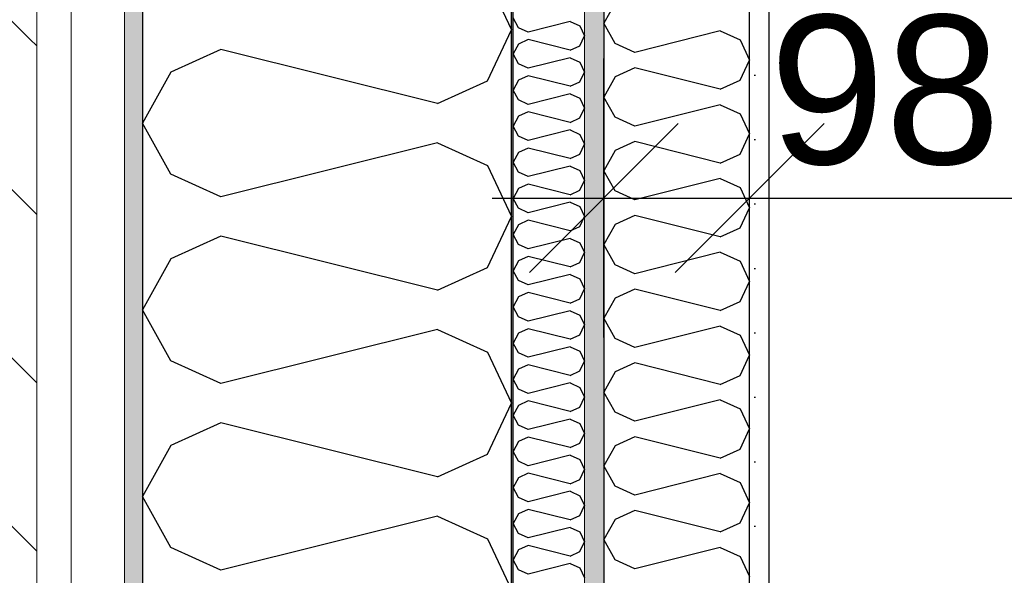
# Model space of a CAD drawing. Header units: millimetres. Extents: x -5000 to 341424, y -9235 to 550260.
# Tile 40 of 236: x 277519 to 278180, y 355795 to 356169. Entities that reach past the tile are written whole.
import ezdxf
from ezdxf.enums import TextEntityAlignment as Align

# ---------------------------------------------------------------- set-up
doc = ezdxf.new("R2010")
doc.units = ezdxf.units.MM
doc.header["$LTSCALE"] = 0.5
doc.header["$MEASUREMENT"] = 0
for name, pattern in [('Akselinje', [1500, 1000, -200, 100, -200]), ('PLINE', [0]), ('Stipling', [400, 200, -200])]:
    doc.linetypes.add(name, pattern=pattern)
for name, color, linetype in [('232- Ikke-bærende yttervegger (Skravur)(Nye konstruksjoner)', 7, 'Continuous'), ('232- Ikke-bærende yttervegger(Nye konstruksjoner)', 7, 'Continuous'), ('242- Ikke-bærende innervegger (Skravur)(Nye konstruksjoner)', 7, 'Continuous'), ('242- Ikke-bærende innervegger(Nye konstruksjoner)', 7, 'Continuous'), ('255- Gulvoverflate(Nye konstruksjoner)', 7, 'Continuous'), ('273- Kjøkkeninnredning(Nye konstruksjoner)', 7, 'Continuous'), ('82-- Modullinjer(Nye konstruksjoner)', 7, 'Continuous'), ('842-M___1_50 Målsetting bygning', 7, 'Continuous'), ('842-M___1_50 Målsetting bygning(Nye konstruksjoner)', 7, 'Continuous'), ('862- M___Nettoareal(Nye konstruksjoner)', 7, 'Continuous'), ('862- M___Nettoareal(Polylinje)(Nye konstruksjoner)', 7, 'Continuous'), ('862- M___Nettoareal(Tekst)(Nye konstruksjoner)', 7, 'Continuous')]:
    doc.layers.add(name, color=color, linetype=linetype)
doc.layers.add('235- Utvendig kledning og overflate(Nye konstruksjoner)', color=7, linetype='Continuous', lineweight=0)
doc.layers.add('236- Innvendig kledning og overflate(Nye konstruksjoner)', color=7, linetype='Continuous', lineweight=0)
doc.styles.add('GENERATED_STYLE_1', font='txt')
doc.styles.add('GENERATED_STYLE_3', font='arial.ttf')
doc.styles.add('GENERATED_STYLE_5', font='arial.ttf')
doc.dimstyles.new('GENERATED_STYLE__1', dxfattribs={"dimtxt": 100, "dimasz": 95, "dimexe": 0.18, "dimexo": 0.0625, "dimgap": 0, "dimtad": 1, "dimtih": 1, "dimtoh": 1, "dimdec": 0, "dimzin": 0, "dimdsep": 46, "dimtxsty": 'GENERATED_STYLE_3', "dimblk": 'ARROWHEAD_6', "dimblk1": 'ARROWHEAD_6', "dimblk2": 'ARROWHEAD_6', "dimcen": 0.09, "dimse1": 1, "dimse2": 1, "dimclrd": 256, "dimclre": 256, "dimclrt": 256, "dimadec": 1, "dimazin": 0, "dimtfac": 1, "dimtdec": 4, "dimtmove": 2, "dimatfit": 3, "dimfxl": 1, "dimtolj": 1, "dimtzin": 0, "dimarcsym": 0})
doc.dimstyles.new('GENERATED_STYLE__2', dxfattribs={"dimtxt": 100, "dimasz": 95, "dimexe": 0.18, "dimexo": 0.0625, "dimgap": 0, "dimtad": 1, "dimtih": 1, "dimtoh": 1, "dimdec": 0, "dimzin": 0, "dimdsep": 46, "dimtxsty": 'GENERATED_STYLE_3', "dimblk": 'ARROWHEAD_6', "dimblk1": 'ARROWHEAD_6', "dimblk2": 'ARROWHEAD_6', "dimcen": 0.09, "dimse1": 1, "dimse2": 1, "dimclrd": 256, "dimclre": 256, "dimclrt": 256, "dimadec": 1, "dimazin": 0, "dimtfac": 1, "dimtdec": 4, "dimtmove": 0, "dimatfit": 3, "dimfxl": 1, "dimtolj": 1, "dimtzin": 0, "dimarcsym": 0})
doc.dimstyles.new('GENERATED_STYLE__3', dxfattribs={"dimtxt": 100, "dimasz": 95, "dimexe": 0.18, "dimexo": 0.0625, "dimgap": 0, "dimtad": 1, "dimdec": 0, "dimzin": 0, "dimdsep": 46, "dimtxsty": 'GENERATED_STYLE_3', "dimblk": 'ARROWHEAD_6', "dimblk1": 'ARROWHEAD_6', "dimblk2": 'ARROWHEAD_6', "dimcen": 0.09, "dimse1": 1, "dimse2": 1, "dimclrd": 256, "dimclre": 256, "dimclrt": 256, "dimadec": 1, "dimazin": 0, "dimtfac": 1, "dimtdec": 4, "dimtmove": 2, "dimatfit": 3, "dimfxl": 1, "dimtolj": 1, "dimtzin": 0, "dimarcsym": 0})
doc.dimstyles.new('GENERATED_STYLE__4', dxfattribs={"dimtxt": 100, "dimasz": 95, "dimexe": 0.18, "dimexo": 0.0625, "dimgap": 0, "dimtad": 1, "dimdec": 0, "dimzin": 0, "dimdsep": 46, "dimtxsty": 'GENERATED_STYLE_3', "dimblk": 'ARROWHEAD_6', "dimblk1": 'ARROWHEAD_6', "dimblk2": 'ARROWHEAD_6', "dimcen": 0.09, "dimse1": 1, "dimse2": 1, "dimclrd": 256, "dimclre": 256, "dimclrt": 256, "dimadec": 1, "dimazin": 0, "dimtfac": 1, "dimtdec": 4, "dimtmove": 0, "dimatfit": 3, "dimfxl": 1, "dimtolj": 1, "dimtzin": 0, "dimarcsym": 0})
pattern_1 = [(0, (0, 0), (0, 43.30127), [0, -25]), (0, (12.5, 21.65), (0, 43.30127), [0, -25])]

# ---------------------------------------------------------------- blocks, each defined once
blk = doc.blocks.new('LEILIGHET 4__1', base_point=(283768.57, 348580.68))
at = {"layer": '862- M___Nettoareal(Polylinje)(Nye konstruksjoner)', "flags": 128}
blk.add_lwpolyline([(286041.01, 356380.68), (277911.01, 356380.68), (277911.01, 348080.68), (281226.01, 348080.68), (281226.01, 349780.68), (286041.01, 349780.68)], close=True, dxfattribs=at)
at = {"layer": '862- M___Nettoareal(Tekst)(Nye konstruksjoner)', "style": 'GENERATED_STYLE_1'}
for tag, p in [('DUMMY_861', (280027.46, 358559.56)), ('ROOM_NAME', (279287.32, 358509.74)), ('DUMMY_862', (279287.32, 358371.32))]:
    blk.add_attdef(tag, text='', height=100, dxfattribs=at).set_placement(p, align=Align.TOP_LEFT)
blk = doc.blocks.new('ENTRÉ__12', base_point=(279523.33, 355497.8))
at = {"layer": '862- M___Nettoareal(Polylinje)(Nye konstruksjoner)', "linetype": 'PLINE', "flags": 128}
blk.add_lwpolyline([(278022.01, 356380.68), (278022.01, 354380.68), (281064.01, 354380.68), (281064.01, 356380.68)], close=True, dxfattribs=at)
at = {"layer": '862- M___Nettoareal(Tekst)(Nye konstruksjoner)', "style": 'GENERATED_STYLE_1'}
for tag, p in [('DUMMY_861', (279727.21, 355686.03)), ('ROOM_NAME', (279319.46, 355665.65)), ('DUMMY_862', (279319.46, 355497.8))]:
    blk.add_attdef(tag, text='', height=100, dxfattribs=at).set_placement(p, align=Align.TOP_LEFT)
blk = doc.blocks.new('*X332')
at = {"layer": '232- Ikke-bærende yttervegger (Skravur)(Nye konstruksjoner)', "linetype": 'PLINE'}
for p, q in [((277853.71, 356163.21), (277850.01, 356169.84)), ((277888.37, 356167.29), (277860.21, 356160.25)), ((277888.37, 356167.29), (277894.87, 356164.34)), ((277860.21, 356160.25), (277853.71, 356163.21)), ((277894.87, 356164.34), (277898.01, 356157.7)), ((277853.71, 356152.19), (277850.01, 356145.56)), ((277860.21, 356155.15), (277853.71, 356152.19)), ((277888.37, 356148.11), (277860.21, 356155.15)), ((277894.87, 356151.07), (277898.01, 356157.7)), ((277853.71, 356138.93), (277850.01, 356145.56)), ((277888.37, 356148.11), (277894.87, 356151.07)), ((277860.21, 356135.97), (277853.71, 356138.93)), ((277888.37, 356143.01), (277860.21, 356135.97)), ((277888.37, 356143.01), (277894.87, 356140.05)), ((277894.87, 356140.05), (277898.01, 356133.42)), ((277894.87, 356126.79), (277898.01, 356133.42)), ((277853.71, 356127.91), (277850.01, 356121.28)), ((277860.21, 356130.87), (277853.71, 356127.91)), ((277888.37, 356123.83), (277860.21, 356130.87)), ((277888.37, 356123.83), (277894.87, 356126.79)), ((277853.71, 356114.65), (277850.01, 356121.28)), ((277888.37, 356118.73), (277860.21, 356111.69)), ((277888.37, 356118.73), (277894.87, 356115.77)), ((277860.21, 356111.69), (277853.71, 356114.65)), ((277894.87, 356115.77), (277898.01, 356109.14)), ((277860.21, 356106.59), (277853.71, 356103.63)), ((277888.37, 356099.55), (277860.21, 356106.59)), ((277894.87, 356102.51), (277898.01, 356109.14)), ((277853.71, 356103.63), (277850.01, 356097)), ((277888.37, 356099.55), (277894.87, 356102.51)), ((277853.71, 356090.37), (277850.01, 356097)), ((277888.37, 356094.45), (277860.21, 356087.41)), ((277888.37, 356094.45), (277894.87, 356091.49)), ((277860.21, 356087.41), (277853.71, 356090.37)), ((277894.87, 356091.49), (277898.01, 356084.86)), ((277853.71, 356079.35), (277850.01, 356072.72)), ((277860.21, 356082.31), (277853.71, 356079.35)), ((277888.37, 356075.27), (277860.21, 356082.31)), ((277894.87, 356078.23), (277898.01, 356084.86)), ((277853.71, 356066.09), (277850.01, 356072.72)), ((277888.37, 356075.27), (277894.87, 356078.23)), ((277860.21, 356063.13), (277853.71, 356066.09)), ((277888.37, 356070.17), (277860.21, 356063.13)), ((277888.37, 356070.17), (277894.87, 356067.21)), ((277894.87, 356067.21), (277898.01, 356060.58)), ((277894.87, 356053.95), (277898.01, 356060.58)), ((277853.71, 356055.07), (277850.01, 356048.44)), ((277860.21, 356058.03), (277853.71, 356055.07)), ((277888.37, 356050.99), (277860.21, 356058.03)), ((277888.37, 356050.99), (277894.87, 356053.95)), ((277853.71, 356041.81), (277850.01, 356048.44)), ((277888.37, 356045.89), (277860.21, 356038.85)), ((277888.37, 356045.89), (277894.87, 356042.93)), ((277860.21, 356038.85), (277853.71, 356041.81)), ((277894.87, 356042.93), (277898.01, 356036.3)), ((277860.21, 356033.75), (277853.71, 356030.79)), ((277888.37, 356026.71), (277860.21, 356033.75)), ((277894.87, 356029.67), (277898.01, 356036.3)), ((277853.71, 356030.79), (277850.01, 356024.16)), ((277888.37, 356026.71), (277894.87, 356029.67)), ((277853.71, 356017.53), (277850.01, 356024.16)), ((277888.37, 356021.61), (277860.21, 356014.57)), ((277888.37, 356021.61), (277894.87, 356018.65)), ((277860.21, 356014.57), (277853.71, 356017.53)), ((277894.87, 356018.65), (277898.01, 356012.02)), ((277853.71, 356006.51), (277850.01, 355999.88)), ((277860.21, 356009.47), (277853.71, 356006.51)), ((277888.37, 356002.43), (277860.21, 356009.47)), ((277894.87, 356005.39), (277898.01, 356012.02)), ((277853.71, 355993.24), (277850.01, 355999.88)), ((277888.37, 356002.43), (277894.87, 356005.39)), ((277860.21, 355990.29), (277853.71, 355993.24)), ((277888.37, 355997.33), (277860.21, 355990.29)), ((277888.37, 355997.33), (277894.87, 355994.37)), ((277894.87, 355994.37), (277898.01, 355987.74)), ((277894.87, 355981.1), (277898.01, 355987.74)), ((277853.71, 355982.23), (277850.01, 355975.59)), ((277860.21, 355985.18), (277853.71, 355982.23)), ((277888.37, 355978.15), (277860.21, 355985.18)), ((277888.37, 355978.15), (277894.87, 355981.1)), ((277853.71, 355968.96), (277850.01, 355975.59)), ((277888.37, 355973.04), (277860.21, 355966)), ((277888.37, 355973.04), (277894.87, 355970.08)), ((277860.21, 355966), (277853.71, 355968.96)), ((277894.87, 355970.08), (277898.01, 355963.45)), ((277860.21, 355960.9), (277853.71, 355957.94)), ((277888.37, 355953.86), (277860.21, 355960.9)), ((277894.87, 355956.82), (277898.01, 355963.45)), ((277853.71, 355957.94), (277850.01, 355951.31)), ((277888.37, 355953.86), (277894.87, 355956.82)), ((277853.71, 355944.68), (277850.01, 355951.31)), ((277888.37, 355948.76), (277860.21, 355941.72)), ((277888.37, 355948.76), (277894.87, 355945.8)), ((277860.21, 355941.72), (277853.71, 355944.68)), ((277894.87, 355945.8), (277898.01, 355939.17)), ((277853.71, 355933.66), (277850.01, 355927.03)), ((277860.21, 355936.62), (277853.71, 355933.66)), ((277888.37, 355929.58), (277860.21, 355936.62)), ((277894.87, 355932.54), (277898.01, 355939.17)), ((277853.71, 355920.4), (277850.01, 355927.03)), ((277888.37, 355929.58), (277894.87, 355932.54)), ((277860.21, 355917.44), (277853.71, 355920.4)), ((277888.37, 355924.48), (277860.21, 355917.44)), ((277888.37, 355924.48), (277894.87, 355921.52)), ((277894.87, 355921.52), (277898.01, 355914.89)), ((277894.87, 355908.26), (277898.01, 355914.89)), ((277853.71, 355909.38), (277850.01, 355902.75)), ((277860.21, 355912.34), (277853.71, 355909.38)), ((277888.37, 355905.3), (277860.21, 355912.34)), ((277888.37, 355905.3), (277894.87, 355908.26)), ((277853.71, 355896.12), (277850.01, 355902.75)), ((277860.21, 355893.16), (277853.71, 355896.12)), ((277888.37, 355900.2), (277860.21, 355893.16)), ((277888.37, 355900.2), (277894.87, 355897.24)), ((277894.87, 355897.24), (277898.01, 355890.61)), ((277860.21, 355888.06), (277853.71, 355885.1)), ((277888.37, 355881.02), (277860.21, 355888.06)), ((277894.87, 355883.98), (277898.01, 355890.61)), ((277853.71, 355885.1), (277850.01, 355878.47)), ((277888.37, 355881.02), (277894.87, 355883.98)), ((277853.71, 355871.84), (277850.01, 355878.47)), ((277888.37, 355875.92), (277860.21, 355868.88)), ((277888.37, 355875.92), (277894.87, 355872.96)), ((277860.21, 355868.88), (277853.71, 355871.84)), ((277894.87, 355872.96), (277898.01, 355866.33)), ((277853.71, 355860.82), (277850.01, 355854.19)), ((277860.21, 355863.78), (277853.71, 355860.82)), ((277888.37, 355856.74), (277860.21, 355863.78)), ((277894.87, 355859.7), (277898.01, 355866.33)), ((277853.71, 355847.56), (277850.01, 355854.19)), ((277888.37, 355856.74), (277894.87, 355859.7)), ((277860.21, 355844.6), (277853.71, 355847.56)), ((277888.37, 355851.64), (277860.21, 355844.6)), ((277888.37, 355851.64), (277894.87, 355848.68)), ((277894.87, 355848.68), (277898.01, 355842.05)), ((277894.87, 355835.42), (277898.01, 355842.05)), ((277853.71, 355836.54), (277850.01, 355829.91)), ((277860.21, 355839.5), (277853.71, 355836.54)), ((277888.37, 355832.46), (277860.21, 355839.5)), ((277888.37, 355832.46), (277894.87, 355835.42)), ((277853.71, 355823.28), (277850.01, 355829.91)), ((277860.21, 355820.32), (277853.71, 355823.28)), ((277888.37, 355827.36), (277860.21, 355820.32)), ((277888.37, 355827.36), (277894.87, 355824.4)), ((277894.87, 355824.4), (277898.01, 355817.77)), ((277860.21, 355815.22), (277853.71, 355812.26)), ((277888.37, 355808.18), (277860.21, 355815.22)), ((277894.87, 355811.14), (277898.01, 355817.77)), ((277853.71, 355812.26), (277850.01, 355805.63)), ((277888.37, 355808.18), (277894.87, 355811.14)), ((277853.71, 355798.99), (277850.01, 355805.63)), ((277888.37, 355803.08), (277860.21, 355796.04)), ((277888.37, 355803.08), (277894.87, 355800.12)), ((277860.21, 355796.04), (277853.71, 355798.99)), ((277894.87, 355800.12), (277898.01, 355793.49))]:
    blk.add_line(p, q, dxfattribs=at)
blk = doc.blocks.new('*X334')
at = {"layer": '232- Ikke-bærende yttervegger (Skravur)(Nye konstruksjoner)', "linetype": 'PLINE'}
for p, q in [((277832.79, 356196.01), (277849.01, 356161.75)), ((277832.79, 356127.49), (277849.01, 356161.75)), ((277653.72, 356148.57), (277620.13, 356133.28)), ((277799.2, 356112.2), (277653.72, 356148.57)), ((277620.13, 356133.28), (277601.01, 356099.02)), ((277799.2, 356112.2), (277832.79, 356127.49)), ((277620.13, 356064.76), (277601.01, 356099.02)), ((277799.2, 356085.85), (277653.72, 356049.48)), ((277799.2, 356085.85), (277832.79, 356070.56)), ((277832.79, 356070.56), (277849.01, 356036.3)), ((277653.72, 356049.48), (277620.13, 356064.76)), ((277832.79, 356002.04), (277849.01, 356036.3)), ((277653.72, 356023.12), (277620.13, 356007.83)), ((277799.2, 355986.75), (277653.72, 356023.12)), ((277620.13, 356007.83), (277601.01, 355973.57)), ((277799.2, 355986.75), (277832.79, 356002.04)), ((277620.13, 355939.31), (277601.01, 355973.57)), ((277799.2, 355960.39), (277653.72, 355924.02)), ((277799.2, 355960.39), (277832.79, 355945.1)), ((277832.79, 355945.1), (277849.01, 355910.84)), ((277653.72, 355924.02), (277620.13, 355939.31)), ((277832.79, 355876.58), (277849.01, 355910.84)), ((277653.72, 355897.67), (277620.13, 355882.38)), ((277799.2, 355861.3), (277653.72, 355897.67)), ((277620.13, 355882.38), (277601.01, 355848.12)), ((277799.2, 355861.3), (277832.79, 355876.58)), ((277620.13, 355813.86), (277601.01, 355848.12)), ((277799.2, 355834.94), (277653.72, 355798.57)), ((277799.2, 355834.94), (277832.79, 355819.65)), ((277832.79, 355819.65), (277849.01, 355785.39)), ((277653.72, 355798.57), (277620.13, 355813.86))]:
    blk.add_line(p, q, dxfattribs=at)
blk = doc.blocks.new('Standard grid marker[87]', base_point=(277601.01, 363787.13))
at = {"layer": '82-- Modullinjer(Nye konstruksjoner)', "linetype": 'Akselinje'}
blk.add_line((277601.01, 363587.13), (277601.01, 339987.13), dxfattribs=at)
at = {"layer": '82-- Modullinjer(Nye konstruksjoner)', "style": 'GENERATED_STYLE_5'}
for tag, p in [('AC_MarkerText_1_0', (277601.01, 363965.8)), ('AC_MarkerText_1_1', (277601.01, 339715.8))]:
    blk.add_attdef(tag, text='', height=100, rotation=360, dxfattribs=at).set_placement(p, align=Align.TOP_CENTER)
blk = doc.blocks.new('*D713')
at = {"layer": '842-M___1_50 Målsetting bygning', "linetype": 'PLINE'}
for p, q in [((277601.01, 357738.6), (277601.01, 357926.1)), ((277849.01, 357738.6), (277849.01, 357926.1)), ((277651.01, 357882.35), (277551.01, 357782.35)), ((277899.01, 357882.35), (277799.01, 357782.35)), ((277526.01, 357832.35), (277601.01, 357832.35)), ((277601.01, 357832.35), (277849.01, 357832.35))]:
    blk.add_line(p, q, dxfattribs=at)
at = {"layer": '842-M___1_50 Målsetting bygning', "insert": (277610.6, 357852.35), "char_height": 100, "attachment_point": 7, "style": 'GENERATED_STYLE_3'}
blk.add_mtext('\\A1;{\\pql;\\fArial|b0|i0|c0|p0;\\W1.000000;248}', dxfattribs=at)
blk = doc.blocks.new('ARROWHEAD_6')
at = {"linetype": 'Continuous'}
for p, q in [((-0.5, -0.5), (0.5, 0.5)), ((0, 0), (-1, 0))]:
    blk.add_line(p, q, dxfattribs=at)
blk = doc.blocks.new('*D714')
at = {"layer": '842-M___1_50 Målsetting bygning', "linetype": 'PLINE'}
for p, q in [((277849.01, 357738.6), (277849.01, 357926.1)), ((279206.76, 357738.6), (279206.76, 357926.1)), ((277899.01, 357882.35), (277799.01, 357782.35)), ((279256.76, 357882.35), (279156.76, 357782.35)), ((277849.01, 357832.35), (279206.76, 357832.35))]:
    blk.add_line(p, q, dxfattribs=at)
at = {"layer": '842-M___1_50 Målsetting bygning', "insert": (278356.29, 357852.35), "char_height": 100, "attachment_point": 7, "style": 'GENERATED_STYLE_3'}
blk.add_mtext('\\A1;{\\pql;\\fArial|b0|i0|c0|p0;\\W1.000000;1\xa0358}', dxfattribs=at)
blk = doc.blocks.new('*X1227')
at = {"layer": '242- Ikke-bærende innervegger (Skravur)(Nye konstruksjoner)', "linetype": 'PLINE'}
for p, q in [((277918.56, 356179.73), (277911.01, 356166.19)), ((277918.56, 356152.65), (277911.01, 356166.19)), ((277989.32, 356160.98), (277931.84, 356146.61)), ((277989.32, 356160.98), (278002.6, 356154.94)), ((277931.84, 356146.61), (277918.56, 356152.65)), ((278002.6, 356154.94), (278009.01, 356141.4)), ((278002.6, 356127.86), (278009.01, 356141.4)), ((277931.84, 356136.19), (277918.56, 356130.15)), ((277989.32, 356121.82), (277931.84, 356136.19)), ((277918.56, 356130.15), (277911.01, 356116.61)), ((277989.32, 356121.82), (278002.6, 356127.86)), ((277918.56, 356103.08), (277911.01, 356116.61)), ((277989.32, 356111.41), (277931.84, 356097.03)), ((277989.32, 356111.41), (278002.6, 356105.37)), ((278002.6, 356105.37), (278009.01, 356091.83)), ((277931.84, 356097.03), (277918.56, 356103.08)), ((277931.84, 356086.62), (277918.56, 356080.58)), ((277989.32, 356072.25), (277931.84, 356086.62)), ((278002.6, 356078.29), (278009.01, 356091.83)), ((277918.56, 356080.58), (277911.01, 356067.04)), ((277989.32, 356072.25), (278002.6, 356078.29)), ((277918.56, 356053.5), (277911.01, 356067.04)), ((277989.32, 356061.83), (277931.84, 356047.46)), ((277989.32, 356061.83), (278002.6, 356055.79)), ((277931.84, 356047.46), (277918.56, 356053.5)), ((278002.6, 356055.79), (278009.01, 356042.25)), ((278002.6, 356028.71), (278009.01, 356042.25)), ((277931.84, 356037.05), (277918.56, 356031)), ((277989.32, 356022.67), (277931.84, 356037.05)), ((277918.56, 356031), (277911.01, 356017.47)), ((277989.32, 356022.67), (278002.6, 356028.71)), ((277918.56, 356003.93), (277911.01, 356017.47)), ((277989.32, 356012.26), (277931.84, 355997.89)), ((277989.32, 356012.26), (278002.6, 356006.22)), ((278002.6, 356006.22), (278009.01, 355992.68)), ((277931.84, 355997.89), (277918.56, 356003.93)), ((277931.84, 355987.47), (277918.56, 355981.43)), ((277989.32, 355973.1), (277931.84, 355987.47)), ((278002.6, 355979.14), (278009.01, 355992.68)), ((277918.56, 355981.43), (277911.01, 355967.89)), ((277989.32, 355973.1), (278002.6, 355979.14)), ((277918.56, 355954.35), (277911.01, 355967.89)), ((277989.32, 355962.68), (277931.84, 355948.31)), ((277989.32, 355962.68), (278002.6, 355956.64)), ((277931.84, 355948.31), (277918.56, 355954.35)), ((278002.6, 355956.64), (278009.01, 355943.1)), ((278002.6, 355929.57), (278009.01, 355943.1)), ((277931.84, 355937.9), (277918.56, 355931.86)), ((277989.32, 355923.52), (277931.84, 355937.9)), ((277918.56, 355931.86), (277911.01, 355918.32)), ((277989.32, 355923.52), (278002.6, 355929.57)), ((277918.56, 355904.78), (277911.01, 355918.32)), ((277989.32, 355913.11), (277931.84, 355898.74)), ((277989.32, 355913.11), (278002.6, 355907.07)), ((278002.6, 355907.07), (278009.01, 355893.53)), ((277931.84, 355898.74), (277918.56, 355904.78)), ((277931.84, 355888.32), (277918.56, 355882.28)), ((277989.32, 355873.95), (277931.84, 355888.32)), ((278002.6, 355879.99), (278009.01, 355893.53)), ((277918.56, 355882.28), (277911.01, 355868.74)), ((277989.32, 355873.95), (278002.6, 355879.99)), ((277918.56, 355855.2), (277911.01, 355868.74)), ((277989.32, 355863.54), (277931.84, 355849.16)), ((277989.32, 355863.54), (278002.6, 355857.49)), ((277931.84, 355849.16), (277918.56, 355855.2)), ((278002.6, 355857.49), (278009.01, 355843.96)), ((278002.6, 355830.42), (278009.01, 355843.96)), ((277931.84, 355838.75), (277918.56, 355832.71)), ((277989.32, 355824.38), (277931.84, 355838.75)), ((277918.56, 355832.71), (277911.01, 355819.17)), ((277989.32, 355824.38), (278002.6, 355830.42)), ((277918.56, 355805.63), (277911.01, 355819.17)), ((277989.32, 355813.96), (277931.84, 355799.59)), ((277989.32, 355813.96), (278002.6, 355807.92)), ((278002.6, 355807.92), (278009.01, 355794.38)), ((277931.84, 355799.59), (277918.56, 355805.63))]:
    blk.add_line(p, q, dxfattribs=at)
blk = doc.blocks.new('*D1285')
at = {"layer": '842-M___1_50 Målsetting bygning(Nye konstruksjoner)', "linetype": 'PLINE'}
for p, q in [((277911.01, 354688.38), (277911.01, 354875.88)), ((278009.01, 354688.38), (278009.01, 354875.88)), ((277961.01, 354832.13), (277861.01, 354732.13)), ((277959.01, 354732.13), (278059.01, 354832.13)), ((278107.01, 354832.13), (278007.01, 354732.13)), ((277836.01, 354782.13), (277911.01, 354782.13)), ((277911.01, 354782.13), (278009.01, 354782.13))]:
    blk.add_line(p, q, dxfattribs=at)
blk = doc.blocks.new('*D1447')
at = {"layer": '842-M___1_50 Målsetting bygning(Nye konstruksjoner)', "linetype": 'PLINE'}
for p, q in [((277911.01, 355955), (277911.01, 356142.5)), ((277961.01, 356098.75), (277861.01, 355998.75)), ((278059.01, 356098.75), (277959.01, 355998.75)), ((277836.01, 356048.75), (277911.01, 356048.75)), ((277911.01, 356048.75), (278009.01, 356048.75))]:
    blk.add_line(p, q, dxfattribs=at)
blk = doc.blocks.new('*D1448')
at = {"layer": '842-M___1_50 Målsetting bygning(Nye konstruksjoner)', "linetype": 'PLINE'}
for p, q in [((278009.01, 355955), (278009.01, 356142.5)), ((278059.01, 356098.75), (277959.01, 355998.75)), ((281127.01, 356098.74), (281027.01, 355998.74)), ((277911.01, 356048.75), (278009.01, 356048.75)), ((278009.01, 356048.75), (281077.01, 356048.74))]:
    blk.add_line(p, q, dxfattribs=at)
at = {"layer": '842-M___1_50 Målsetting bygning(Nye konstruksjoner)', "char_height": 100, "attachment_point": 7, "rotation": 359.99998, "style": 'GENERATED_STYLE_3'}
for s, insert in [('\\A1;{\\pql;\\fArial|b0|i0|c0|p0;\\W1.000000;98}', (278022.3, 356070.17)), ('\\A1;{\\pql;\\fArial|b0|i0|c0|p0;\\W1.000000;3\xa0068}', (279371.41, 356068.75))]:
    blk.add_mtext(s, dxfattribs=dict(at, insert=insert))
blk = doc.blocks.new('*D1449')
at = {"layer": '842-M___1_50 Målsetting bygning(Nye konstruksjoner)', "linetype": 'PLINE'}
for p, q in [((281077.01, 355954.99), (281077.01, 356142.49)), ((281337.01, 355954.99), (281337.01, 356142.49)), ((281127.01, 356098.74), (281027.01, 355998.74)), ((281287.01, 355998.74), (281387.01, 356098.74)), ((278009.01, 356048.75), (281077.01, 356048.74)), ((281077.01, 356048.74), (281337.01, 356048.74)), ((281337.01, 356048.74), (281412.01, 356048.74))]:
    blk.add_line(p, q, dxfattribs=at)
at = {"layer": '842-M___1_50 Målsetting bygning(Nye konstruksjoner)', "insert": (281098.76, 356087.32), "char_height": 100, "attachment_point": 7, "rotation": 359.99998, "style": 'GENERATED_STYLE_3'}
blk.add_mtext('\\A1;{\\pql;\\fArial|b0|i0|c0|p0;\\W1.000000;260}', dxfattribs=at)

msp = doc.modelspace()

# ---------------------------------------------------------------- hatches: boundary and pattern name
at = {"layer": '232- Ikke-bærende yttervegger (Skravur)(Nye konstruksjoner)', "linetype": 'Continuous'}
h = msp.add_hatch(dxfattribs=at)
h.set_pattern_fill('Skrålinjer_2', color=256, style=0, pattern_type=2)
h.set_pattern_definition([(315, (0, 0), (56.568542, 56.568542), [80, 0])])
h.paths.add_polyline_path([(277530.01, 356761.65), (277511.01, 356761.65), (277511.01, 350282.68), (277530.01, 350282.68)])
h = msp.add_hatch(dxfattribs=at)
h.set_pattern_fill('Prikker_tett', color=256, style=0, pattern_type=2)
h.set_pattern_definition(pattern_1)
h.paths.add_polyline_path([(277589.01, 356690.65), (277589.01, 350282.68), (277601.01, 350282.68), (277601.01, 356690.65)])
msp.add_hatch(color=256, dxfattribs=at).paths.add_polyline_path([(277850.01, 356441.65), (277849.01, 356441.65), (277849.01, 350282.68), (277850.01, 350282.68)])
h = msp.add_hatch(dxfattribs=at)
h.set_pattern_fill('Prikker_tett', color=256, style=0, pattern_type=2)
h.set_pattern_definition(pattern_1)
h.paths.add_polyline_path([(277898.01, 350282.68), (277911.01, 350282.68), (277911.01, 356380.65), (277898.01, 356380.65)])
at = {"layer": '242- Ikke-bærende innervegger (Skravur)(Nye konstruksjoner)', "linetype": 'Continuous'}
h = msp.add_hatch(dxfattribs=at)
h.set_pattern_fill('Prikker_tett', color=256, style=0, pattern_type=2)
h.set_pattern_definition(pattern_1)
h.paths.add_polyline_path([(278022.01, 354380.65), (278022.01, 356380.65), (278009.01, 356380.65), (278009.01, 354380.65)])

# ---------------------------------------------------------------- linework, layer by layer
at = {"layer": '232- Ikke-bærende yttervegger(Nye konstruksjoner)', "linetype": 'PLINE'}
for p, q in [((277601.01, 356442.65), (277601.01, 350282.68)), ((277849.01, 350282.68), (277849.01, 356441.65)), ((277850.01, 350282.68), (277850.01, 356393.65))]:
    msp.add_line(p, q, dxfattribs=at)
at = {"layer": '235- Utvendig kledning og overflate(Nye konstruksjoner)', "linetype": 'PLINE'}
for p, q in [((277530.01, 356738.65), (277530.01, 350282.68)), ((277553.01, 356702.65), (277553.01, 350282.68)), ((277589.01, 356690.65), (277589.01, 350282.68))]:
    msp.add_line(p, q, dxfattribs=at)
at = {"layer": '236- Innvendig kledning og overflate(Nye konstruksjoner)', "linetype": 'PLINE'}
msp.add_line((277898.01, 350282.68), (277898.01, 356380.65), dxfattribs=at)
at = {"layer": '236- Innvendig kledning og overflate(Nye konstruksjoner)', "linetype": 'PLINE', "flags": 128}
for points in [[(277911.01, 350282.68), (277911.01, 356380.65)], [(278022.01, 354380.65), (278022.01, 356380.65)]]:
    msp.add_lwpolyline(points, dxfattribs=at)
at = {"layer": '242- Ikke-bærende innervegger(Nye konstruksjoner)', "linetype": 'PLINE'}
msp.add_line((278009.01, 354367.65), (278009.01, 356380.65), dxfattribs=at)
at = {"layer": '242- Ikke-bærende innervegger(Nye konstruksjoner)', "linetype": 'PLINE', "flags": 128}
msp.add_lwpolyline([(277911.01, 356380.65), (277911, 351263.65)], dxfattribs=at)
at = {"layer": '255- Gulvoverflate(Nye konstruksjoner)', "linetype": 'PLINE', "flags": 128}
msp.add_lwpolyline([(277601.01, 349570.68), (277601.01, 347770.68), (281536.01, 347770.68), (281536.01, 349470.68), (285893.01, 349470.68), (285893.01, 347770.68), (289886.01, 347770.68), (289886.01, 349470.68), (294243.01, 349470.68), (294243.01, 347770.68), (298236.01, 347770.68), (298236.01, 349470.68), (303051.01, 349470.68), (303051.01, 356690.65), (277601.01, 356690.65), (277601.01, 354890.65)], close=True, dxfattribs=at)
at = {"layer": '273- Kjøkkeninnredning(Nye konstruksjoner)', "linetype": 'Stipling', "flags": 128}
msp.add_lwpolyline([(278022.01, 354380.65), (278622.01, 354380.65), (278622.01, 356380.65), (278022.01, 356380.65)], close=True, dxfattribs=at)

# ---------------------------------------------------------------- block references
at = {"layer": '232- Ikke-bærende yttervegger(Nye konstruksjoner)'}
for name in ['*X334', '*X332']:
    msp.add_blockref(name, (0, 0), dxfattribs=at)
at = {"layer": '242- Ikke-bærende innervegger(Nye konstruksjoner)'}
msp.add_blockref('*X1227', (0, 0), dxfattribs=at)
at = {"layer": '82-- Modullinjer(Nye konstruksjoner)', "linetype": 'PLINE'}
msp.add_blockref('Standard grid marker[87]', (277601.01, 363787.13), dxfattribs=at)
at = {"layer": '862- M___Nettoareal(Nye konstruksjoner)', "linetype": 'Continuous'}
for name, p in [('LEILIGHET 4__1', (283768.57, 348580.68)), ('ENTRÉ__12', (279523.33, 355497.8))]:
    msp.add_blockref(name, p, dxfattribs=at)

# ---------------------------------------------------------------- dimensions: what is measured, and where the dimension line sits
at = {"layer": '842-M___1_50 Målsetting bygning', "linetype": 'Continuous'}
for base, p1, p2, picture, middle in [((279206.76, 357832.35), (277849.01, 352230.66), (279206.76, 356380.65), '*D714', (278527.83, 357902.35)), ((277849.01, 357832.35), (277601.01, 352230.66), (277849.01, 352230.66), '*D713', (277724.75, 357902.35))]:
    dim = msp.add_linear_dim(base=base, p1=p1, p2=p2, dimstyle='GENERATED_STYLE__2', dxfattribs=at)
    dim.commit()
    dim.dimension.update_dxf_attribs({"geometry": picture, "text_midpoint": middle, "dimtype": 160})
at = {"layer": '842-M___1_50 Målsetting bygning(Nye konstruksjoner)', "linetype": 'Continuous'}
dim = msp.add_linear_dim(base=(278009.01, 354782.13), p1=(277911.01, 356380.65), p2=(278009.01, 354367.65), dimstyle='GENERATED_STYLE__1', dxfattribs=at)
dim.commit()
dim.dimension.update_dxf_attribs({"geometry": '*D1285', "text_midpoint": (278119.54, 354920.7), "dimtype": 160})
for base, p1, p2, dimstyle, picture, middle in [((281077.01, 356048.74), (278009, 353822.15), (281077.01, 356380.65), 'GENERATED_STYLE__4', '*D1448', (279542.95, 356118.74)), ((281337.01, 356048.74), (281077.01, 356380.65), (281337.01, 352074.16), 'GENERATED_STYLE__3', '*D1449', (281212.92, 356137.32)), ((278009.01, 356048.75), (277911, 353766.65), (278009, 353822.15), 'GENERATED_STYLE__3', '*D1447', (278098.41, 356120.17))]:
    dim = msp.add_linear_dim(base=base, p1=p1, p2=p2, angle=359.99998, dimstyle=dimstyle, dxfattribs=at)
    dim.commit()
    dim.dimension.update_dxf_attribs({"geometry": picture, "text_midpoint": middle, "dimtype": 160, "text_rotation": 359.99998})

doc.saveas('drawing.dxf')
